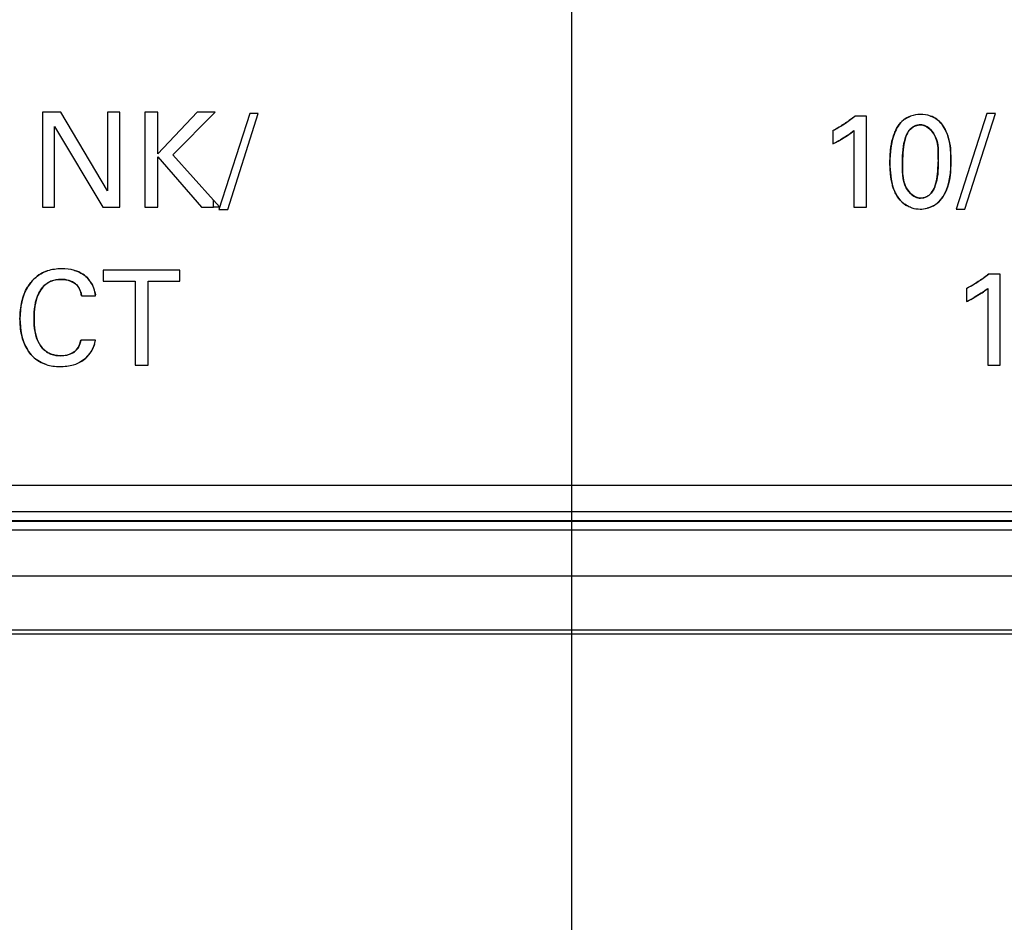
# Model space of a CAD drawing. Header units: inches. Extents: x 0 to 34, y 0 to 22.
# Tile 26 of 139: x 7.766 to 8.312, y 14.172 to 14.672. Entities that reach past the tile are written whole.
import ezdxf

# ---------------------------------------------------------------- set-up
doc = ezdxf.new("R2010")
doc.units = ezdxf.units.IN
doc.header["$LTSCALE"] = 1.87
doc.header["$MEASUREMENT"] = 0
doc.layers.get('0').update_dxf_attribs({"linetype": 'CONTINUOUS'})
doc.layers.add('02___PRT_ALL_AXES', color=7, linetype='CONTINUOUS')
doc.layers.add('DIMENSIONS', color=7, linetype='CONTINUOUS')
doc.styles.get("Standard").update_dxf_attribs({"font": 'txt', "width": 0.8})
doc.dimstyles.new('DIMSTYLE_1', dxfattribs={"dimtxt": 0.125, "dimasz": 0.18, "dimexe": 0.125, "dimexo": 0.0625, "dimgap": 0.03125, "dimtad": 0, "dimtih": 1, "dimtoh": 1, "dimdsep": 46, "dimtxsty": 'STANDARD', "dimblk": '_FILLED', "dimblk1": '_FILLED', "dimblk2": '_FILLED', "dimcen": 0.09, "dimazin": 2, "dimtp": 0.001, "dimtm": 0.001, "dimtfac": 1, "dimtofl": 0, "dimtmove": 0, "dimatfit": 3, "dimldrblk": '_FILLED', "dimfxl": 1, "dimtolj": 1, "dimarcsym": 0})

# ---------------------------------------------------------------- blocks, each defined once
blk = doc.blocks.new('*D24')
at = {"layer": 'DIMENSIONS', "color": 2, "linetype": 'CONTINUOUS'}
blk.add_line((16.8158463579, 14.3691506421), (16.8158463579, 13.6441658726), dxfattribs=at)
at = {"layer": 'DIMENSIONS', "color": 2, "linetype": 'CONTINUOUS', "insert": (16.7533463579, 13.5816658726), "char_height": 0.125, "width": 1.425, "attachment_point": 3, "rotation": 90, "line_spacing_factor": 0.9}
blk.add_mtext('272.8{\\ftxt.shx;\\W1.000000;\\H0.125000; }[10.740]', dxfattribs=at)
blk = doc.blocks.new('_FILLED')
at = {"color": 0, "linetype": 'BYBLOCK'}
blk.add_solid([(0, 0), (-1, 0.1736111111), (-1, -0.1736111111)], dxfattribs=at)
blk = doc.blocks.new('*D26')
at = {"layer": 'DIMENSIONS', "color": 2, "linetype": 'CONTINUOUS'}
blk.add_line((8.0722857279, 15.7519414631), (8.0722857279, 13.6441658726), dxfattribs=at)
at = {"layer": 'DIMENSIONS', "color": 2, "linetype": 'CONTINUOUS', "insert": (8.0097857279, 13.5816658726), "char_height": 0.125, "width": 1.325, "attachment_point": 3, "rotation": 90, "line_spacing_factor": 0.9}
blk.add_mtext('50.71{\\ftxt.shx;\\W1.000000;\\H0.125000; }[1.997]', dxfattribs=at)
blk = doc.blocks.new('*D32')
at = {"layer": 'DIMENSIONS', "color": 2, "linetype": 'CONTINUOUS'}
blk.add_line((9.4963857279, 15.4021658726), (5.3882329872, 15.4021658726), dxfattribs=at)
at = {"layer": 'DIMENSIONS', "color": 2, "linetype": 'CONTINUOUS', "insert": (5.3257329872, 15.4646658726), "char_height": 0.125, "width": 1.325, "attachment_point": 3, "line_spacing_factor": 0.9}
blk.add_mtext('27.19{\\ftxt.shx;\\W1.000000;\\H0.125000; }[1.071]', dxfattribs=at)
blk = doc.blocks.new('*D33')
at = {"layer": 'DIMENSIONS', "color": 2, "linetype": 'CONTINUOUS'}
blk.add_line((9.5588857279, 15.2146619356), (9.5588857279, 13.6441658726), dxfattribs=at)
at = {"layer": 'DIMENSIONS', "color": 2, "linetype": 'CONTINUOUS', "insert": (9.4963857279, 13.5816658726), "char_height": 0.125, "width": 1.325, "attachment_point": 3, "rotation": 90, "line_spacing_factor": 0.9}
blk.add_mtext('88.47{\\ftxt.shx;\\W1.000000;\\H0.125000; }[3.483]', dxfattribs=at)

msp = doc.modelspace()

# ---------------------------------------------------------------- linework, layer by layer
at = {"color": 7, "linetype": 'CONTINUOUS'}
for p, q in [((7.7790420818, 14.6208797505), (7.7790420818, 14.5682394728)), ((7.7891726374, 14.6208797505), (7.7790420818, 14.6208797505)), ((7.8150587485, 14.5773547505), (7.7891726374, 14.6208797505)), ((7.8150587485, 14.6208797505), (7.8150587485, 14.5773547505)), ((7.8217656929, 14.6208797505), (7.8150587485, 14.6208797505)), ((7.8217656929, 14.5682394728), (7.8217656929, 14.6208797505)), ((7.8356281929, 14.6208797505), (7.8356281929, 14.5682394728)), ((7.8428434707, 14.6208797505), (7.8356281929, 14.6208797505)), ((7.8428434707, 14.5978353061), (7.8428434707, 14.6208797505)), ((7.8647893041, 14.6208797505), (7.8428434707, 14.5978353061)), ((7.8512254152, 14.5973339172), (7.8747712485, 14.6208797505)), ((7.8747712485, 14.6208797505), (7.8647893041, 14.6208797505)), ((7.8938893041, 14.6202283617), (7.8768268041, 14.5670728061)), ((7.8816420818, 14.5670728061), (7.8986295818, 14.6202283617)), ((7.8986295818, 14.6202283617), (7.8938893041, 14.6202283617)), ((8.2357809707, 14.6187228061), (8.2292837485, 14.6187228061)), ((8.2357809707, 14.5682672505), (8.2357809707, 14.6187228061)), ((8.3024990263, 14.6202422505), (8.2854365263, 14.5671005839)), ((8.2902518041, 14.5671005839), (8.3072323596, 14.6202422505)), ((8.3072323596, 14.6202422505), (8.3024990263, 14.6202422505)), ((7.7856740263, 14.6129311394), (7.8124351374, 14.5682394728)), ((7.7856740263, 14.5682394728), (7.7856740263, 14.6129311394)), ((8.2170365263, 14.610774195), (8.2170365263, 14.6034769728)), ((8.2200191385, 14.6049653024), (8.2252614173, 14.6081134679)), ((8.2252614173, 14.6081134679), (8.2287823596, 14.610774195)), ((8.2287823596, 14.610774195), (8.2287823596, 14.5682672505)), ((7.8428434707, 14.5682394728), (7.8428434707, 14.5961672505)), ((7.8428434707, 14.5961672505), (7.8671226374, 14.5682394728)), ((7.8738003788, 14.5721716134), (7.8512254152, 14.5973339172)), ((7.7790420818, 14.5682394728), (7.7856740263, 14.5682394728)), ((7.8124351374, 14.5682394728), (7.8217656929, 14.5682394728)), ((7.8356281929, 14.5682394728), (7.8428434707, 14.5682394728)), ((7.8671226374, 14.5682394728), (7.8738003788, 14.5682394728)), ((7.8738003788, 14.5682394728), (7.8738003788, 14.5721716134)), ((8.2287823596, 14.5682672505), (8.2357809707, 14.5682672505)), ((7.8768268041, 14.5670728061), (7.8816420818, 14.5670728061)), ((8.2854365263, 14.5671005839), (8.2902518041, 14.5671005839)), ((7.8126587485, 14.5333821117), (7.8126587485, 14.5271836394)), ((7.8551587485, 14.5333821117), (7.8126587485, 14.5333821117)), ((7.8551587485, 14.5271836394), (7.8551587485, 14.5333821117)), ((8.3099323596, 14.5312119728), (8.3034490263, 14.5312119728)), ((8.3099323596, 14.4807697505), (8.3099323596, 14.5312119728)), ((7.8126587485, 14.5271836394), (7.8302976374, 14.5271836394)), ((7.8302976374, 14.5271836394), (7.8302976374, 14.4807426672)), ((7.8375129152, 14.4807426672), (7.8375129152, 14.5271836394)), ((7.8375129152, 14.5271836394), (7.8551587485, 14.5271836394)), ((7.8006212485, 14.5191676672), (7.8084198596, 14.5191676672)), ((7.8084198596, 14.5191676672), (7.808070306, 14.5213671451)), ((8.2912004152, 14.5232637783), (8.2912004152, 14.5159803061)), ((8.2941804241, 14.5174710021), (8.2994112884, 14.5206112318)), ((8.2994112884, 14.5206112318), (8.3029337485, 14.5232637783)), ((8.3029337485, 14.5232637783), (8.3029337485, 14.4807697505)), ((7.8082768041, 14.4945908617), (7.8002545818, 14.4945908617)), ((7.8064838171, 14.48905634), (7.8077875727, 14.4921580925)), ((7.8077875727, 14.4921580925), (7.8082768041, 14.4945908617)), ((7.8008280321, 14.4829939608), (7.8029744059, 14.4846269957)), ((7.8302976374, 14.4807426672), (7.8375129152, 14.4807426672)), ((8.3029337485, 14.4807697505), (8.3099323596, 14.4807697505)), ((8.8152164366, 14.3993520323), (7.3134447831, 14.3993520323)), ((8.8152164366, 14.394431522), (7.3134447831, 14.394431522)), ((8.8152164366, 14.39408492), (7.3134447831, 14.39408492)), ((8.8152164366, 14.3891644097), (7.3134447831, 14.3891644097)), ((7.3116264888, 14.3639850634), (8.9038358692, 14.3639850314)), ((7.3116272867, 14.3339862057), (8.9038363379, 14.3339862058)), ((16.7158463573, 14.3316658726), (7.2924286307, 14.3316658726))]:
    msp.add_line(p, q, dxfattribs=at)
at = {"color": 40, "linetype": 'CONTINUOUS'}
for p, q in [((8.2256006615, 14.6159226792), (8.2292837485, 14.6187228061)), ((8.2742539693, 14.617359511), (8.2756326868, 14.6163097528)), ((8.2252448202, 14.6081021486), (8.2213095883, 14.6056697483)), ((8.2576175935, 14.6074600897), (8.2564565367, 14.6032206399)), ((8.2564565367, 14.6032206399), (8.2558879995, 14.598462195)), ((8.2822665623, 14.6009008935), (8.2825879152, 14.5940783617)), ((8.2487615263, 14.592911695), (8.2490904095, 14.600010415)), ((8.2558879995, 14.598462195), (8.2557601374, 14.5932783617)), ((8.2755302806, 14.5946785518), (8.2755593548, 14.5987084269)), ((8.2490538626, 14.5865902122), (8.2487615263, 14.592911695)), ((8.2557601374, 14.5932783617), (8.2557605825, 14.5881324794)), ((8.2753737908, 14.5883315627), (8.2755212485, 14.5934130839)), ((8.2825879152, 14.5940783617), (8.2822725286, 14.5871425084)), ((8.2747680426, 14.5836797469), (8.2753737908, 14.5883315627)), ((8.2735713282, 14.5795400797), (8.2747680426, 14.5836797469)), ((8.2656073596, 14.573299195), (8.2669760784, 14.5734255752)), ((7.8738003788, 14.5721716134), (7.8773281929, 14.5682394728)), ((7.8773281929, 14.5682394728), (7.8738003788, 14.5682394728)), ((8.2997643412, 14.5284266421), (8.3034490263, 14.5312119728)), ((7.808070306, 14.5213671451), (7.80837188, 14.5196613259)), ((8.299394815, 14.5206000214), (8.2954641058, 14.5181724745)), ((7.7989145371, 14.4906759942), (7.7997372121, 14.4925156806)), ((7.7997372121, 14.4925156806), (7.8002545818, 14.4945908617)), ((7.8077875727, 14.4921580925), (7.8074854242, 14.4912469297)), ((7.7891726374, 14.4859237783), (7.7925481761, 14.4863170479)), ((7.7925481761, 14.4863170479), (7.7954781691, 14.4874058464)), ((7.7977045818, 14.4890569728), (7.7989145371, 14.4906759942)), ((7.8023003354, 14.4840510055), (7.7995640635, 14.4822701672))]:
    msp.add_line(p, q, dxfattribs=at)
for centre, radius, start, end in [((8.2639688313, 14.6069889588), 0.0123203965, 123.8221134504, 132.3457598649), ((8.1781389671, 14.6856405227), 0.0843681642, 297.4545897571, 300.2493889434), ((8.1811835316, 14.6803465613), 0.0782612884, 300.2763979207, 301.0213256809), ((8.1844572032, 14.6750036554), 0.0719954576, 300.9799808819, 304.8530047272), ((8.1981868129, 14.6477953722), 0.0480383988, 304.281403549, 304.8533741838), ((8.2005796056, 14.6444469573), 0.0439232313, 304.7881247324, 309.947989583), ((8.1859732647, 14.6696091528), 0.0730642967, 295.1601373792, 295.6768070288), ((8.189452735, 14.6625192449), 0.0651668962, 295.6206561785, 299.2650395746), ((8.3766050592, 14.5933243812), 0.1010838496, 179.2324136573, 179.949722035), ((8.2654778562, 14.5815798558), 0.0082907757, 280.4110910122, 294.0095785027), ((8.2661955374, 14.5829280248), 0.01594547, 227.3783482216, 234.6859716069), ((8.2662674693, 14.5809063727), 0.0135145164, 298.5294822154, 306.9970996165), ((8.2659863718, 14.5812937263), 0.0139930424, 306.9619002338, 313.33515659), ((8.2655179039, 14.5829107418), 0.0156615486, 270.0274790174, 284.0632054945), ((8.2504779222, 14.601008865), 0.0877645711, 297.6453254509, 299.9593156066), ((8.2535331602, 14.5956633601), 0.0816075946, 299.9750893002, 301.0866796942), ((8.257148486, 14.5897587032), 0.0746842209, 301.0503601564, 304.7930466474), ((7.7947145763, 14.5180847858), 0.013747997, 4.5176666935, 6.5848318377), ((8.2720263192, 14.5608362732), 0.0486620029, 304.2233399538, 304.7895324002), ((8.2744428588, 14.5574453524), 0.0444984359, 304.7253386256, 309.8117480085), ((8.259610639, 14.5830041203), 0.074095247, 295.2355178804, 295.7443318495), ((8.2631662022, 14.575778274), 0.0660422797, 295.6887631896, 299.2780870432), ((7.7914701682, 14.4973445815), 0.0171494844, 315.5450895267, 331.0800499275), ((7.7924996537, 14.496774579), 0.0159727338, 331.0839062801, 339.7530064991), ((7.7918460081, 14.496967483), 0.0166171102, 308.9859857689, 315.5656221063)]:
    msp.add_arc(centre, radius, start, end, dxfattribs=at)
at = {"color": 7, "linetype": 'CONTINUOUS'}
for centre, radius, start, end in [((8.1787324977, 14.6845472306), 0.083124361, 297.4389929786, 300.9603189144), ((8.1879457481, 14.6655076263), 0.0685133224, 295.1253671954, 297.913214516), ((8.2514115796, 14.5992953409), 0.0858134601, 297.6239609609, 301.0303333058), ((8.2616317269, 14.5788142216), 0.0694435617, 295.2009645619, 297.9504106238), ((7.7914831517, 14.4973365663), 0.0171342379, 312.1180522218, 331.1017149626)]:
    msp.add_arc(centre, radius, start, end, dxfattribs=at)
for points, knots in [([(8.2292837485, 14.6187228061), (8.2284964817, 14.6180524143), (8.2259823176, 14.6161167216), (8.2233290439, 14.6143681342), (8.221495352, 14.6132661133)], [0, 0, 0, 0, 0.3261295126, 1, 1, 1, 1]), ([(8.2601996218, 14.6187774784), (8.2587702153, 14.6182590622), (8.2546930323, 14.6160586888), (8.2494102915, 14.6070216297), (8.2487615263, 14.5983812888), (8.2487615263, 14.592911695)], [0, 0, 0, 0, 0.1487742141, 0.4506917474, 1, 1, 1, 1]), ([(8.2825879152, 14.5940783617), (8.2825879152, 14.5996191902), (8.281919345, 14.608233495), (8.2761832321, 14.6165527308), (8.2724527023, 14.6184050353), (8.2712069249, 14.6188344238)], [0, 0, 0, 0, 0.5764238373, 0.8657639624, 1, 1, 1, 1]), ([(8.2557601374, 14.5932783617), (8.2557601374, 14.5978801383), (8.2559718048, 14.6045111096), (8.2598514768, 14.6124469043), (8.2638659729, 14.6139075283), (8.2657420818, 14.6139075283)], [0, 0, 0, 0, 0.5467075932, 0.777111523, 1, 1, 1, 1]), ([(8.2657420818, 14.6139075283), (8.2689535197, 14.6139075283), (8.2763813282, 14.6069504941), (8.2755212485, 14.5983884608), (8.2755212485, 14.5934130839)], [0, 0, 0, 0, 0.392269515, 1, 1, 1, 1]), ([(8.2487615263, 14.592911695), (8.2487615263, 14.5880502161), (8.2492479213, 14.5819841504), (8.2515809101, 14.5765538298), (8.2520434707, 14.5756325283)], [0, 0, 0, 0, 0.8250449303, 1, 1, 1, 1]), ([(8.2656073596, 14.573299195), (8.2623723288, 14.573299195), (8.2551303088, 14.580163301), (8.2557601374, 14.5884956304), (8.2557601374, 14.5932783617)], [0, 0, 0, 0, 0.4034830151, 1, 1, 1, 1]), ([(8.2755212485, 14.5934130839), (8.2755212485, 14.588892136), (8.2753078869, 14.584141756), (8.2736251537, 14.5796779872), (8.2735687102, 14.5795333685)], [0, 0, 0, 0, 0.9674771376, 1, 1, 1, 1]), ([(8.2755893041, 14.5711158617), (8.2795601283, 14.5748276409), (8.2823245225, 14.5833924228), (8.2825879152, 14.5913975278), (8.2825879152, 14.5940783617)], [0, 0, 0, 0, 0.6696992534, 1, 1, 1, 1]), ([(8.2735687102, 14.5795333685), (8.27292395, 14.5778813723), (8.2716924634, 14.5756422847), (8.269525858, 14.5743059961), (8.2688444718, 14.5740033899)], [0, 0, 0, 0, 0.7054040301, 1, 1, 1, 1]), ([(8.2601219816, 14.5682100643), (8.260378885, 14.5681095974), (8.262128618, 14.5674860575), (8.2639666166, 14.567249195), (8.2655254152, 14.567249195)], [0, 0, 0, 0, 0.148167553, 1, 1, 1, 1]), ([(8.2727285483, 14.5690363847), (8.2727626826, 14.5690549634), (8.2738025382, 14.5696267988), (8.274759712, 14.5703334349), (8.2755893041, 14.5711158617)], [0, 0, 0, 0, 0.0327423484, 1, 1, 1, 1]), ([(7.7816505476, 14.5329377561), (7.780392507, 14.5325300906), (7.7761229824, 14.5306927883), (7.7682717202, 14.5226516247), (7.7665018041, 14.5126603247), (7.7665018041, 14.5064858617)], [0, 0, 0, 0, 0.1213490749, 0.4265500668, 1, 1, 1, 1]), ([(7.8066253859, 14.525198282), (7.8053831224, 14.5275666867), (7.8023673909, 14.5310753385), (7.7983615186, 14.5327799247), (7.7966819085, 14.5332454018)], [0, 0, 0, 0, 0.5988576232, 1, 1, 1, 1]), ([(8.3034490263, 14.5312119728), (8.3026579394, 14.5305452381), (8.3001363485, 14.5286160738), (8.2974813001, 14.5268671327), (8.2956477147, 14.5257622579)], [0, 0, 0, 0, 0.326084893, 1, 1, 1, 1]), ([(7.7743073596, 14.5065537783), (7.7743073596, 14.5113547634), (7.7750600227, 14.518819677), (7.7812904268, 14.5270163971), (7.7865863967, 14.5282822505), (7.7892476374, 14.5282822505)], [0, 0, 0, 0, 0.4889524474, 0.7289680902, 1, 1, 1, 1]), ([(7.7892476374, 14.5282822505), (7.7926305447, 14.5282822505), (7.798746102, 14.5264085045), (7.8003251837, 14.5210125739), (7.8006212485, 14.5191676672)], [0, 0, 0, 0, 0.6441892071, 1, 1, 1, 1]), ([(7.7665018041, 14.5064858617), (7.7665018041, 14.5006236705), (7.7680446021, 14.491085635), (7.7755308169, 14.4832494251), (7.7797168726, 14.4814544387), (7.7809979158, 14.4810476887)], [0, 0, 0, 0, 0.5657873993, 0.8718886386, 1, 1, 1, 1]), ([(7.7891726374, 14.4859237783), (7.7866332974, 14.4859237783), (7.7816584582, 14.4868945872), (7.7750154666, 14.4943498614), (7.7743073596, 14.5017756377), (7.7743073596, 14.5065537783)], [0, 0, 0, 0, 0.266920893, 0.4977491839, 1, 1, 1, 1]), ([(7.8002545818, 14.4945908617), (7.800011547, 14.493206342), (7.7994020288, 14.4911774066), (7.7981459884, 14.4895299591), (7.7977045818, 14.4890569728)], [0, 0, 0, 0, 0.6848173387, 1, 1, 1, 1])]:
    msp.add_open_spline(points, degree=3, knots=knots, dxfattribs=at)
at = {"color": 40, "linetype": 'CONTINUOUS'}
for points in [[(8.2571110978, 14.617224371), (8.2580650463, 14.6178649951), (8.2591139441, 14.6183847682), (8.260211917, 14.6187819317)], [(8.2712069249, 14.6188344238), (8.2712106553, 14.6188331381), (8.2712143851, 14.6188318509), (8.2712181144, 14.6188305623)], [(8.2712181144, 14.6188305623), (8.2722917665, 14.6184595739), (8.2733180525, 14.6179714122), (8.2742539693, 14.617359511)], [(8.2524485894, 14.6118544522), (8.2533047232, 14.6134393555), (8.254359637, 14.6149017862), (8.2556697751, 14.616094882)], [(8.2657420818, 14.6139075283), (8.2646101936, 14.6139075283), (8.2634426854, 14.6136461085), (8.262380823, 14.6131675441)], [(8.2686289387, 14.6131871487), (8.267715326, 14.6136423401), (8.2667431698, 14.6139075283), (8.2657420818, 14.6139075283)], [(8.2714658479, 14.6110175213), (8.2706240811, 14.6119117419), (8.2696640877, 14.612671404), (8.2686289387, 14.6131871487)], [(8.2756326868, 14.6163097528), (8.2769142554, 14.6151835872), (8.2779752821, 14.613798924), (8.2788448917, 14.6122984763)], [(8.2490904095, 14.600010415), (8.2493193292, 14.6021625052), (8.2496922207, 14.604297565), (8.2502812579, 14.6063850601)], [(8.2595072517, 14.6109607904), (8.2586814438, 14.6099385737), (8.2580863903, 14.6087187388), (8.2576175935, 14.6074600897)], [(8.2751426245, 14.6034990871), (8.2748788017, 14.6049155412), (8.2744582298, 14.6063051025), (8.2737949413, 14.6076480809)], [(8.2810641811, 14.607071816), (8.2816637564, 14.6050637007), (8.2820386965, 14.6029921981), (8.2822665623, 14.6009008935)], [(8.2755593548, 14.5987084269), (8.2755352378, 14.6003204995), (8.2754355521, 14.6019263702), (8.2751426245, 14.6034990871)], [(8.2501043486, 14.580749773), (8.2495897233, 14.5826537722), (8.2492585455, 14.5846133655), (8.2490538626, 14.5865902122)], [(8.2557605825, 14.5881324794), (8.2558045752, 14.586559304), (8.2559287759, 14.5849930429), (8.2562432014, 14.5834582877)], [(8.2562432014, 14.5834582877), (8.2565264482, 14.5820757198), (8.2569640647, 14.5807187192), (8.2576364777, 14.5794052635)], [(8.2716727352, 14.5761390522), (8.2724938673, 14.5771309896), (8.273093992, 14.5783157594), (8.2735713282, 14.5795400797)], [(8.2810486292, 14.580729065), (8.280494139, 14.5788048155), (8.2797569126, 14.5769418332), (8.2787920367, 14.5752425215)], [(8.2553979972, 14.5711946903), (8.2540066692, 14.5724745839), (8.2528466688, 14.5739954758), (8.2520434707, 14.5756325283)], [(8.2599623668, 14.5761140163), (8.260797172, 14.5752405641), (8.2617442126, 14.5745010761), (8.2627636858, 14.573999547)], [(8.2627636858, 14.573999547), (8.2636642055, 14.5735565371), (8.2646212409, 14.573299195), (8.2656073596, 14.573299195)], [(8.2787920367, 14.5752425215), (8.2779209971, 14.5737084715), (8.2768644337, 14.5723078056), (8.2755893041, 14.5711158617)], [(8.2601198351, 14.5682109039), (8.2590185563, 14.5686417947), (8.2579604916, 14.5692211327), (8.25697814, 14.5699165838)], [(8.2727221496, 14.5690329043), (8.2716573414, 14.5684540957), (8.2705080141, 14.5680158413), (8.2693235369, 14.567718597)], [(7.7966819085, 14.5332454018), (7.7966844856, 14.5332446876), (7.7966870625, 14.5332439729), (7.7966896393, 14.5332432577)], [(7.8024640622, 14.5303444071), (7.8041648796, 14.5289593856), (7.8055939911, 14.527167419), (7.8066299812, 14.5251895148)], [(7.7892476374, 14.5282822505), (7.7873723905, 14.5282822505), (7.7854239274, 14.5279489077), (7.7836616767, 14.5272294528)], [(7.7937026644, 14.5275999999), (7.7922430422, 14.5280614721), (7.7906944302, 14.5282822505), (7.7892476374, 14.5282822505)], [(7.7972330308, 14.5257982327), (7.7962136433, 14.52659607), (7.7949929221, 14.5271920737), (7.7937026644, 14.5275999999)], [(7.7675459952, 14.5160183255), (7.7682045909, 14.5187928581), (7.7692097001, 14.5214709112), (7.7706576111, 14.5239035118)], [(7.7764713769, 14.5195251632), (7.775644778, 14.5176052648), (7.7751157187, 14.5155750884), (7.7747877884, 14.513505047)], [(7.8006212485, 14.5191676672), (7.8004120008, 14.520471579), (7.8000699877, 14.5218129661), (7.7994862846, 14.523007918)], [(7.7665018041, 14.5064858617), (7.7665018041, 14.5096437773), (7.7668039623, 14.5128922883), (7.7675459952, 14.5160183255)], [(7.7747877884, 14.513505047), (7.7744234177, 14.5112049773), (7.7743073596, 14.5088556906), (7.7743073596, 14.5065537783)], [(7.7674564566, 14.4973331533), (7.7667694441, 14.5003363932), (7.7665018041, 14.503454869), (7.7665018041, 14.5064858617)], [(7.7743073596, 14.5065537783), (7.7743073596, 14.5043332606), (7.774412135, 14.5020459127), (7.7747690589, 14.4998151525)], [(7.7703885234, 14.4897410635), (7.7690088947, 14.4920858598), (7.7680670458, 14.4946639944), (7.7674564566, 14.4973331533)], [(7.7747690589, 14.4998151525), (7.7750906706, 14.4978050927), (7.7756170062, 14.4958409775), (7.7764558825, 14.4940130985)], [(7.783693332, 14.4868411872), (7.7854336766, 14.4861959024), (7.7873367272, 14.4859237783), (7.7891726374, 14.4859237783)], [(7.7954781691, 14.4874058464), (7.7963080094, 14.4878488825), (7.7970655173, 14.4883968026), (7.7977045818, 14.4890569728)], [(7.7809979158, 14.4810476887), (7.7809954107, 14.4810484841), (7.7809929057, 14.48104928), (7.7809904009, 14.4810500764)], [(7.7962049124, 14.4809410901), (7.7962020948, 14.4809402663), (7.796199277, 14.4809394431), (7.796196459, 14.4809386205)]]:
    msp.add_open_spline(points, degree=3, dxfattribs=at)
at = {"color": 7, "linetype": 'CONTINUOUS'}
for points in [[(8.2656754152, 14.6197394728), (8.2638497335, 14.6197394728), (8.2619612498, 14.6194163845), (8.2601996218, 14.6187774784)], [(8.2712069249, 14.6188344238), (8.2694275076, 14.6194477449), (8.2675184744, 14.6197394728), (8.2656754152, 14.6197394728)], [(8.2520434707, 14.5756325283), (8.2536469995, 14.5723642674), (8.2566726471, 14.5695589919), (8.2601219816, 14.5682100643)], [(8.2688444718, 14.5740033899), (8.267819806, 14.5735483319), (8.2666976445, 14.573299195), (8.2656073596, 14.573299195)], [(8.2655254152, 14.567249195), (8.2679982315, 14.567249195), (8.2705419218, 14.5678462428), (8.2727285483, 14.5690363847)], [(7.7895393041, 14.5341144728), (7.7869033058, 14.5341144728), (7.7841885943, 14.5337602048), (7.7816505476, 14.5329377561)], [(7.7966819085, 14.5332454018), (7.7943635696, 14.5338878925), (7.7919067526, 14.5341144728), (7.7895393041, 14.5341144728)], [(7.808070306, 14.5213671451), (7.8077581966, 14.5226805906), (7.8072669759, 14.5239750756), (7.8066253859, 14.525198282)], [(7.7977045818, 14.4890569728), (7.7955973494, 14.4868801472), (7.7922023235, 14.4859237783), (7.7891726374, 14.4859237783)], [(7.7809979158, 14.4810476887), (7.7834435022, 14.480271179), (7.7860566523, 14.4799423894), (7.7885906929, 14.4799423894)], [(7.7885906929, 14.4799423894), (7.7911209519, 14.4799423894), (7.7937354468, 14.48021911), (7.7962049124, 14.4809410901)], [(7.7962049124, 14.4809410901), (7.7978306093, 14.4814163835), (7.7993934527, 14.4820846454), (7.8008280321, 14.4829939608)]]:
    msp.add_open_spline(points, degree=3, dxfattribs=at)
at = {"color": 40, "linetype": 'CONTINUOUS'}
for points, knots in [([(8.2502812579, 14.6063850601), (8.2505431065, 14.6073130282), (8.2511589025, 14.6091702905), (8.2519752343, 14.6109781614), (8.2524485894, 14.6118544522)], [0, 0, 0, 0, 0.4945820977, 1, 1, 1, 1]), ([(8.262380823, 14.6131675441), (8.2616826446, 14.6128528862), (8.2606271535, 14.6121920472), (8.2597962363, 14.6113185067), (8.2595072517, 14.6109607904)], [0, 0, 0, 0, 0.618201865, 1, 1, 1, 1]), ([(8.2788448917, 14.6122984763), (8.279190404, 14.6117023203), (8.2800638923, 14.6100001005), (8.2807194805, 14.6082262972), (8.2810641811, 14.607071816)], [0, 0, 0, 0, 0.3609604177, 1, 1, 1, 1]), ([(8.2737949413, 14.6076480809), (8.2737032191, 14.6078337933), (8.2730842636, 14.609020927), (8.2722644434, 14.6101691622), (8.2714658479, 14.6110175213)], [0, 0, 0, 0, 0.1556872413, 1, 1, 1, 1]), ([(8.2822725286, 14.5871425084), (8.2822333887, 14.5867787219), (8.2819781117, 14.5846470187), (8.2815523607, 14.5824771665), (8.2810486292, 14.580729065)], [0, 0, 0, 0, 0.1710655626, 1, 1, 1, 1]), ([(8.2520434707, 14.5756325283), (8.2515809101, 14.5765538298), (8.2508578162, 14.5782369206), (8.2503121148, 14.5799810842), (8.2501043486, 14.580749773)], [0, 0, 0, 0, 0.5644746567, 1, 1, 1, 1]), ([(8.2576364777, 14.5794052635), (8.2576925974, 14.5792956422), (8.258308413, 14.5781300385), (8.2591154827, 14.5770001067), (8.2599623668, 14.5761140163)], [0, 0, 0, 0, 0.0937865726, 1, 1, 1, 1]), ([(8.2688512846, 14.5740064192), (8.2695301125, 14.5743086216), (8.2705636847, 14.5749467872), (8.271384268, 14.5757905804), (8.2716727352, 14.5761390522)], [0, 0, 0, 0, 0.6152215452, 1, 1, 1, 1]), ([(7.7754391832, 14.5295510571), (7.7762540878, 14.5302257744), (7.7782064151, 14.5315904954), (7.7804020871, 14.5325342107), (7.7816654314, 14.5329425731)], [0, 0, 0, 0, 0.4444889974, 1, 1, 1, 1]), ([(7.7966896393, 14.5332432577), (7.7983664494, 14.5327778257), (7.8003696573, 14.5319247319), (7.8021251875, 14.530620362), (7.8024640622, 14.5303444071)], [0, 0, 0, 0, 0.8008232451, 1, 1, 1, 1]), ([(7.7706576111, 14.5239035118), (7.7707680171, 14.5240890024), (7.7720633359, 14.5261992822), (7.7737026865, 14.5281132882), (7.7754391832, 14.5295510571)], [0, 0, 0, 0, 0.0872222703, 1, 1, 1, 1]), ([(7.7794104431, 14.5242305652), (7.7784605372, 14.5231788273), (7.7774271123, 14.5215988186), (7.7766418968, 14.519921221), (7.7764713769, 14.5195251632)], [0, 0, 0, 0, 0.766711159, 1, 1, 1, 1]), ([(7.7836616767, 14.5272294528), (7.7829230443, 14.5269278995), (7.7813620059, 14.5261110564), (7.7800543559, 14.5249435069), (7.7794104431, 14.5242305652)], [0, 0, 0, 0, 0.4522109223, 1, 1, 1, 1]), ([(7.7994862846, 14.523007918), (7.7992441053, 14.5235037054), (7.7986199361, 14.5245387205), (7.7977568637, 14.5253882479), (7.7972330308, 14.5257982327)], [0, 0, 0, 0, 0.4546596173, 1, 1, 1, 1]), ([(7.7764558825, 14.4940130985), (7.7766893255, 14.4935044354), (7.7775086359, 14.4919204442), (7.7785961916, 14.4904628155), (7.7794587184, 14.4895896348)], [0, 0, 0, 0, 0.3144670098, 1, 1, 1, 1]), ([(7.774985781, 14.4842891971), (7.7732571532, 14.4857165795), (7.7716877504, 14.4875766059), (7.7704588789, 14.4896214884), (7.7703885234, 14.4897410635)], [0, 0, 0, 0, 0.9418214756, 1, 1, 1, 1]), ([(7.7794587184, 14.4895896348), (7.7801566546, 14.4888830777), (7.7814858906, 14.4878121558), (7.7830265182, 14.4870884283), (7.783693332, 14.4868411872)], [0, 0, 0, 0, 0.5826844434, 1, 1, 1, 1]), ([(7.7809904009, 14.4810500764), (7.7797120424, 14.4814565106), (7.777597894, 14.4823636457), (7.7757224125, 14.4836809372), (7.774985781, 14.4842891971)], [0, 0, 0, 0, 0.5829732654, 1, 1, 1, 1])]:
    msp.add_open_spline(points, degree=3, knots=knots, dxfattribs=at)
at = {"layer": '02___PRT_ALL_AXES', "color": 7, "linetype": 'CONTINUOUS'}
msp.add_line((7.3213802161, 14.4141422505), (8.8167739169, 14.4141422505), dxfattribs=at)

# ---------------------------------------------------------------- dimensions: what is measured, and where the dimension line sits
at = {"layer": 'DIMENSIONS', "color": 2, "linetype": 'CONTINUOUS'}
for feature_location, offset, dtype, origin, picture, middle in [((8.0722857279, 15.7519414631), (0, -2.1077755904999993), 1, (6.0757329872, 15.8144414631), '*D26', (8.0722857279, 12.9191658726)), ((9.4963857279, 15.4021658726), (-4.1081527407, 0), 0, (9.5588857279, 14.3316658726), '*D32', (4.6632329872, 15.4021658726)), ((9.5588857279, 15.2146619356), (0, -1.5704960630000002), 1, (6.0757329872, 15.2771619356), '*D33', (9.5588857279, 12.9191658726)), ((16.8158463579, 14.3691506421), (0, -0.7249847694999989), 1, (6.0757329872, 14.4325958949), '*D24', (16.8158463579, 12.8691658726))]:
    dim = msp.add_ordinate_dim(feature_location=feature_location, offset=offset, dtype=dtype, origin=origin, dimstyle='DIMSTYLE_1', dxfattribs=at)
    dim.commit()
    dim.dimension.update_dxf_attribs({"geometry": picture, "text_midpoint": middle})

doc.saveas('drawing.dxf')
